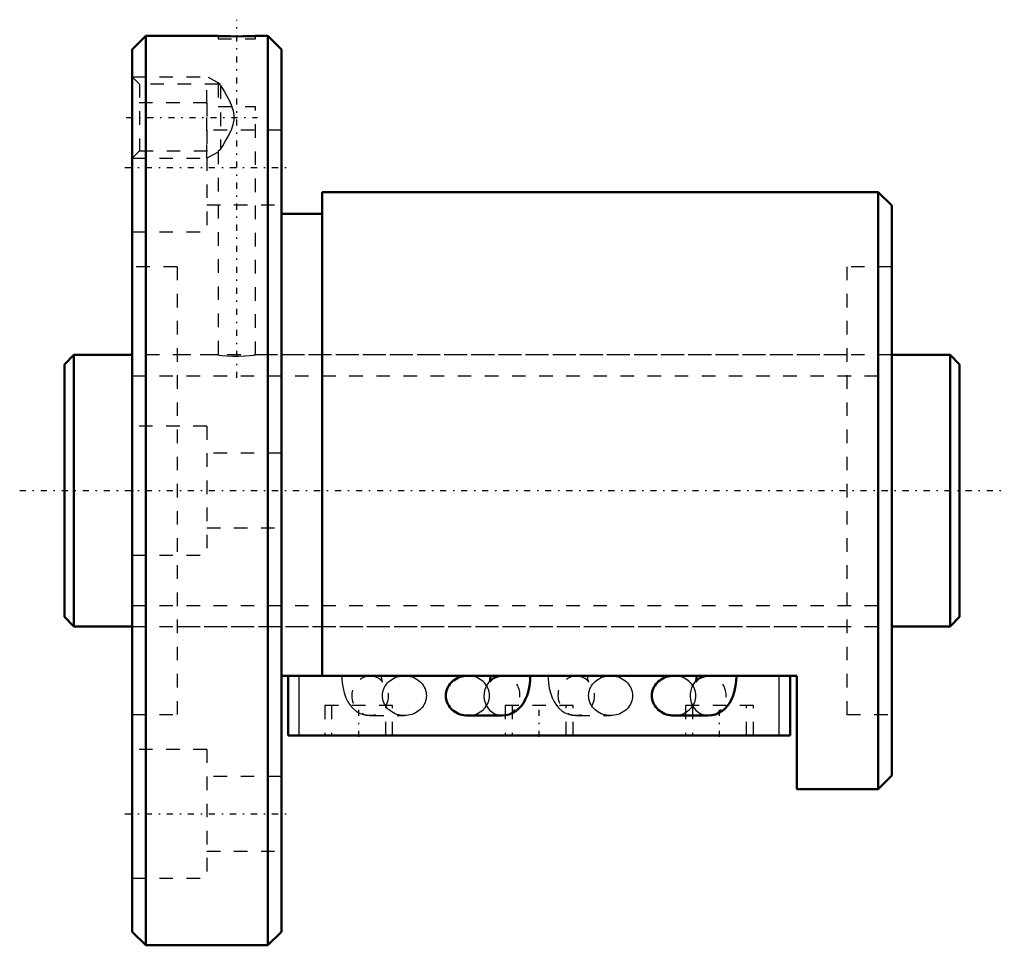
# Model space of a CAD drawing. Header units: millimetres. Extents: x -3.3 to 69.3, y -33.5 to 34.7.
import ezdxf

# ---------------------------------------------------------------- set-up
doc = ezdxf.new("R2010")
doc.units = ezdxf.units.MM
doc.linetypes.add('Center', pattern=[1.5, 0.45, -0.5, 0.05, -0.5])
doc.linetypes.add('Dashed', pattern=[2, 1, -1])
for name, color, linetype, lineweight in [('2d ConnectionPoints', 7, 'Continuous', 50), ('AM_0', 7, 'Continuous', 50), ('AM_4', 3, 'Continuous', 25), ('AM_5', 3, 'Continuous', 25), ('AM_7', 7, 'Center', 25), ('AM_9', 6, 'Dashed', 25)]:
    doc.layers.add(name, color=color, linetype=linetype, lineweight=lineweight)

# ---------------------------------------------------------------- blocks, each defined once
blk = doc.blocks.new('1_BNF_2005_5RR_Nut_0_in_BNF2005V_5RRG1_66LC0_000_rev_4')
at = {"layer": 'AM_0'}
for p, q in [((6, 33.5), (5, 32.5)), ((11.325, 33.5), (6, 33.5)), ((6, 33.5), (6, -33.5)), ((15, 33.5), (14.058, 33.5)), ((16, 32.5), (15, 33.5)), ((15, 33.5), (15, -33.5)), ((5, 32.5), (5, -32.5)), ((16, 32.5), (16, -32.5)), ((60, 22), (19, 22)), ((19, 22), (19, -13.64)), ((60, 22), (60, -22)), ((61, 21), (60, 22)), ((19, 20.4), (16, 20.4)), ((61, 21), (61, -21)), ((54, -13.64), (16, -13.64)), ((16.5, -18.04), (16.5, -13.64)), ((31.414, -13.641), (29.732, -13.641)), ((46.614, -13.641), (44.932, -13.641)), ((53.5, -18.04), (53.5, -13.64)), ((54, -22), (54, -13.64)), ((29.732, -16.572), (32.26, -16.572)), ((44.932, -16.572), (47.46, -16.572)), ((53.5, -18.04), (16.5, -18.04)), ((60, -22), (61, -21)), ((54, -22), (60, -22)), ((5, -32.5), (6, -33.5)), ((15, -33.5), (16, -32.5)), ((6, -33.5), (15, -33.5))]:
    blk.add_line(p, q, dxfattribs=at)
for points in [[(14.075, 33.5), (14.038, 33.499), (13.859, 33.492), (13.549, 33.483), (13.143, 33.475), (12.687, 33.472), (12.233, 33.475), (11.831, 33.483), (11.528, 33.492), (11.356, 33.499), (11.325, 33.5)], [(29.732, -13.641), (29.591, -13.647), (29.451, -13.663), (29.313, -13.691), (29.178, -13.729), (29.048, -13.778), (28.923, -13.837), (28.804, -13.906), (28.692, -13.984), (28.588, -14.07), (28.493, -14.165), (28.407, -14.266), (28.331, -14.374), (28.266, -14.487), (28.212, -14.605), (28.169, -14.727), (28.139, -14.852), (28.121, -14.979), (28.114, -15.107)], [(31.414, -13.64), (31.413, -13.72), (31.401, -13.869), (31.381, -13.993), (31.362, -14.068), (31.349, -14.104), (31.348, -14.108)], [(31.348, -14.108), (31.351, -14.101), (31.375, -14.062), (31.431, -13.991), (31.531, -13.895), (31.678, -13.793), (31.866, -13.708), (32.054, -13.659)], [(32.26, -16.572), (32.533, -16.551), (32.803, -16.485), (33.053, -16.381), (33.281, -16.244), (33.487, -16.077), (33.672, -15.88), (33.836, -15.654), (33.983, -15.392), (34.11, -15.089), (34.214, -14.75), (34.287, -14.393), (34.33, -14.033), (34.345, -13.691), (34.346, -13.64)], [(44.932, -13.641), (44.791, -13.647), (44.651, -13.663), (44.513, -13.691), (44.378, -13.729), (44.248, -13.778), (44.123, -13.837), (44.004, -13.906), (43.892, -13.984), (43.788, -14.07), (43.693, -14.165), (43.607, -14.266), (43.531, -14.374), (43.466, -14.487), (43.412, -14.605), (43.369, -14.727), (43.339, -14.852), (43.321, -14.979), (43.314, -15.107)], [(46.614, -13.64), (46.613, -13.72), (46.601, -13.869), (46.581, -13.993), (46.562, -14.068), (46.549, -14.104), (46.548, -14.108)], [(46.548, -14.108), (46.551, -14.101), (46.575, -14.062), (46.631, -13.991), (46.731, -13.895), (46.878, -13.793), (47.066, -13.708), (47.254, -13.659)], [(47.46, -16.572), (47.733, -16.551), (48.003, -16.485), (48.253, -16.381), (48.481, -16.244), (48.687, -16.077), (48.872, -15.88), (49.036, -15.654), (49.183, -15.392), (49.31, -15.089), (49.414, -14.75), (49.487, -14.393), (49.53, -14.033), (49.545, -13.691), (49.546, -13.64)], [(28.114, -15.107), (28.121, -15.234), (28.139, -15.361), (28.169, -15.486), (28.212, -15.608), (28.266, -15.726), (28.331, -15.84), (28.407, -15.947), (28.493, -16.049), (28.588, -16.143), (28.692, -16.229), (28.804, -16.307), (28.923, -16.376), (29.048, -16.435), (29.178, -16.484), (29.313, -16.522), (29.451, -16.55), (29.591, -16.567), (29.732, -16.572)], [(43.314, -15.107), (43.321, -15.234), (43.339, -15.361), (43.369, -15.486), (43.412, -15.608), (43.466, -15.726), (43.531, -15.84), (43.607, -15.947), (43.693, -16.049), (43.788, -16.143), (43.892, -16.229), (44.004, -16.307), (44.123, -16.376), (44.248, -16.435), (44.378, -16.484), (44.513, -16.522), (44.651, -16.55), (44.791, -16.567), (44.932, -16.572)]]:
    blk.add_lwpolyline(points, dxfattribs=at)
at = {"layer": 'AM_4'}
for p, q in [((17.3, -18.04), (17.3, -13.64)), ((52.7, -18.04), (52.7, -13.64))]:
    blk.add_line(p, q, dxfattribs=at)
for centre in [(32.26, -15.107), (47.46, -15.107)]:
    blk.add_ellipse(centre, major_axis=(0, 1.466), ratio=0.906308, start_param=0.7018, end_param=3.144063, dxfattribs=at)
at = {"layer": 'AM_5', "linetype": 'Dashed'}
for p, q in [((5, 30.5), (10.5, 30.5)), ((10.5, 24.5), (10.5, 30.5)), ((11.5, 29.958), (10.5, 30.5)), ((11.325, 24.947), (10.5, 24.5)), ((5, 24.5), (10.5, 24.5))]:
    blk.add_line(p, q, dxfattribs=at)
at = {"layer": 'AM_7'}
for p, q in [((12.7, 8.3), (12.7, 34.7)), ((4.56, 27.5), (14.24, 27.5)), ((4.45, 23.816), (16.55, 23.816)), ((21.7, -18.15), (21.7, -15.73)), ((35, -18.15), (35, -15.73)), ((48.3, -18.15), (48.3, -15.73)), ((4.45, -23.816), (16.55, -23.816))]:
    blk.add_line(p, q, dxfattribs=at)
at = {"layer": 'AM_9'}
for p, q in [((11.325, 33.5), (11.325, 33.3)), ((14.075, 33.3), (14.075, 33.5)), ((11.325, 33.3), (14.075, 33.3)), ((5.542, 29.958), (5, 30.5)), ((11.34, 29.958), (5.542, 29.958)), ((5.542, 29.958), (5.542, 25.041)), ((11.325, 29.958), (11.325, 28.3)), ((11.5, 29.865), (11.5, 25.135)), ((10.5, 28.566), (5, 28.566)), ((10.5, 28.566), (10.5, 19.066)), ((11.325, 28.3), (14.075, 28.3)), ((14.075, 9.998), (14.075, 28.3)), ((16, 26.566), (10.5, 26.566)), ((5, 24.5), (5.542, 25.041)), ((5.542, 25.041), (11.34, 25.041)), ((11.325, 25.05), (11.325, 10)), ((10.5, 21.066), (16, 21.066)), ((5, 19.066), (10.5, 19.066)), ((8.3, 16.5), (5, 16.5)), ((8.3, 16.5), (8.3, -16.5)), ((57.7, 16.5), (57.7, -16.5)), ((61, 16.5), (57.7, 16.5)), ((11.325, 10), (8.3, 10)), ((57.7, 10), (14.058, 10)), ((10.5, 4.75), (5, 4.75)), ((10.5, 4.75), (10.5, -4.75)), ((16, 2.75), (10.5, 2.75)), ((10.5, -2.75), (16, -2.75)), ((5, -4.75), (10.5, -4.75)), ((8.3, -10), (57.7, -10)), ((25.068, -13.641), (22.54, -13.641)), ((22.825, -13.675), (22.855, -13.683)), ((32.26, -13.641), (31.414, -13.641)), ((32.136, -13.647), (32.26, -13.641)), ((40.268, -13.641), (37.74, -13.641)), ((38.025, -13.675), (38.055, -13.683)), ((47.46, -13.641), (46.614, -13.641)), ((47.336, -13.647), (47.46, -13.641)), ((24.2, -15.84), (19.2, -15.84)), ((19.2, -15.84), (19.2, -18.04)), ((19.7, -15.84), (19.7, -18.04)), ((23.7, -18.04), (23.7, -15.84)), ((24.2, -18.04), (24.2, -15.84)), ((37.5, -15.84), (32.5, -15.84)), ((32.5, -15.84), (32.5, -18.04)), ((33, -15.84), (33, -18.04)), ((37, -18.04), (37, -15.84)), ((37.5, -18.04), (37.5, -15.84)), ((50.8, -15.84), (45.8, -15.84)), ((45.8, -15.84), (45.8, -18.04)), ((46.3, -15.84), (46.3, -18.04)), ((50.3, -18.04), (50.3, -15.84)), ((50.8, -18.04), (50.8, -15.84)), ((5, -16.5), (8.3, -16.5)), ((22.54, -16.572), (25.068, -16.572)), ((37.74, -16.572), (40.268, -16.572)), ((57.7, -16.5), (61, -16.5)), ((10.5, -19.066), (5, -19.066)), ((10.5, -19.066), (10.5, -28.566)), ((16, -21.066), (10.5, -21.066)), ((10.5, -26.566), (16, -26.566)), ((5, -28.566), (10.5, -28.566))]:
    blk.add_line(p, q, dxfattribs=at)
for points in [[(11.5, 29.865), (11.354, 29.942), (11.325, 29.958)], [(11.5, 29.865), (11.594, 29.712), (11.765, 29.427), (11.949, 29.109), (12.158, 28.718), (12.349, 28.3)], [(11.5, 25.135), (11.531, 25.186), (11.671, 25.415), (11.822, 25.669), (12.088, 26.144), (12.33, 26.654), (12.444, 26.974), (12.513, 27.306), (12.516, 27.65), (12.454, 27.99), (12.349, 28.3)], [(11.325, 25.041), (11.333, 25.046), (11.433, 25.1), (11.5, 25.135)], [(11.325, 10), (11.402, 9.99), (11.623, 9.963), (11.965, 9.932), (12.393, 9.91), (12.853, 9.906), (13.293, 9.923), (13.667, 9.952), (13.936, 9.982), (14.066, 9.999), (14.075, 10)], [(20.454, -13.64), (20.458, -13.837), (20.486, -14.196), (20.542, -14.551), (20.629, -14.904), (20.755, -15.256), (20.904, -15.555), (21.074, -15.812), (21.264, -16.03), (21.476, -16.213), (21.707, -16.361), (21.957, -16.471), (22.219, -16.542), (22.489, -16.572), (22.54, -16.572)], [(22.54, -13.641), (22.766, -13.662), (22.825, -13.675)], [(23.452, -14.108), (23.45, -14.102), (23.437, -14.062), (23.418, -13.984), (23.4, -13.872), (23.388, -13.732), (23.386, -13.64)], [(23.451, -15.107), (23.457, -14.979), (23.476, -14.852), (23.506, -14.727), (23.549, -14.605), (23.603, -14.487), (23.668, -14.374), (23.744, -14.266), (23.83, -14.165), (23.925, -14.07), (24.029, -13.984), (24.141, -13.906), (24.26, -13.837), (24.385, -13.778), (24.515, -13.729), (24.65, -13.691), (24.788, -13.663), (24.928, -13.647), (25.068, -13.641)], [(25.068, -13.641), (25.209, -13.647), (25.349, -13.663), (25.487, -13.691), (25.622, -13.729), (25.752, -13.778), (25.877, -13.837), (25.996, -13.906), (26.108, -13.984), (26.212, -14.07), (26.307, -14.165), (26.393, -14.266), (26.469, -14.374), (26.534, -14.487), (26.588, -14.605), (26.631, -14.727), (26.661, -14.852), (26.679, -14.979), (26.686, -15.107), (26.679, -15.234), (26.661, -15.361), (26.631, -15.486), (26.588, -15.608), (26.534, -15.726), (26.469, -15.84), (26.393, -15.947), (26.307, -16.049), (26.212, -16.143), (26.108, -16.229), (25.996, -16.307), (25.877, -16.376), (25.752, -16.435), (25.622, -16.484), (25.487, -16.522), (25.349, -16.55), (25.209, -16.567), (25.068, -16.572)], [(29.732, -16.572), (29.872, -16.567), (30.012, -16.55), (30.15, -16.522), (30.285, -16.484), (30.415, -16.435), (30.54, -16.376), (30.659, -16.307), (30.771, -16.229), (30.875, -16.143), (30.97, -16.049), (31.056, -15.947), (31.132, -15.84), (31.197, -15.726), (31.251, -15.608), (31.294, -15.486), (31.324, -15.361), (31.343, -15.234), (31.349, -15.107), (31.343, -14.979), (31.324, -14.852), (31.294, -14.727), (31.251, -14.605), (31.197, -14.487), (31.132, -14.374), (31.056, -14.266), (30.97, -14.165), (30.875, -14.07), (30.771, -13.984), (30.659, -13.906), (30.54, -13.837), (30.415, -13.778), (30.285, -13.729), (30.15, -13.691), (30.012, -13.663), (29.872, -13.647), (29.732, -13.641)], [(32.054, -13.659), (32.08, -13.655), (32.136, -13.647)], [(35.654, -13.64), (35.658, -13.837), (35.686, -14.196), (35.742, -14.551), (35.829, -14.904), (35.955, -15.256), (36.104, -15.555), (36.274, -15.812), (36.464, -16.03), (36.676, -16.213), (36.907, -16.361), (36.996, -16.405)], [(37.74, -13.641), (37.966, -13.662), (38.025, -13.675)], [(38.652, -14.108), (38.65, -14.102), (38.637, -14.062), (38.618, -13.984), (38.6, -13.872), (38.588, -13.732), (38.586, -13.64)], [(38.651, -15.107), (38.657, -14.979), (38.676, -14.852), (38.706, -14.727), (38.749, -14.605), (38.803, -14.487), (38.868, -14.374), (38.944, -14.266), (39.03, -14.165), (39.125, -14.07), (39.229, -13.984), (39.341, -13.906), (39.46, -13.837), (39.585, -13.778), (39.715, -13.729), (39.85, -13.691), (39.988, -13.663), (40.128, -13.647), (40.268, -13.641)], [(40.268, -13.641), (40.409, -13.647), (40.549, -13.663), (40.687, -13.691), (40.822, -13.729), (40.952, -13.778), (41.077, -13.837), (41.196, -13.906), (41.308, -13.984), (41.412, -14.07), (41.507, -14.165), (41.593, -14.266), (41.669, -14.374), (41.734, -14.487), (41.788, -14.605), (41.831, -14.727), (41.861, -14.852), (41.879, -14.979), (41.886, -15.107), (41.879, -15.234), (41.861, -15.361), (41.831, -15.486), (41.788, -15.608), (41.734, -15.726), (41.669, -15.84), (41.593, -15.947), (41.507, -16.049), (41.412, -16.143), (41.308, -16.229), (41.196, -16.307), (41.077, -16.376), (40.952, -16.435), (40.822, -16.484), (40.687, -16.522), (40.549, -16.55), (40.409, -16.567), (40.268, -16.572)], [(44.932, -16.572), (45.072, -16.567), (45.212, -16.55), (45.35, -16.522), (45.485, -16.484), (45.615, -16.435), (45.74, -16.376), (45.859, -16.307), (45.971, -16.229), (46.075, -16.143), (46.17, -16.049), (46.256, -15.947), (46.332, -15.84), (46.397, -15.726), (46.451, -15.608), (46.494, -15.486), (46.524, -15.361), (46.543, -15.234), (46.549, -15.107), (46.543, -14.979), (46.524, -14.852), (46.494, -14.727), (46.451, -14.605), (46.397, -14.487), (46.332, -14.374), (46.256, -14.266), (46.17, -14.165), (46.075, -14.07), (45.971, -13.984), (45.859, -13.906), (45.74, -13.837), (45.615, -13.778), (45.485, -13.729), (45.35, -13.691), (45.212, -13.663), (45.072, -13.647), (44.932, -13.641)], [(47.254, -13.659), (47.28, -13.655), (47.336, -13.647)], [(23.245, -13.876), (23.289, -13.911), (23.38, -14.003), (23.431, -14.07), (23.45, -14.104), (23.452, -14.108)], [(38.445, -13.876), (38.489, -13.911), (38.58, -14.003), (38.631, -14.07), (38.65, -14.104), (38.652, -14.108)], [(25.068, -16.572), (24.928, -16.567), (24.788, -16.55), (24.65, -16.522), (24.515, -16.484), (24.385, -16.435), (24.26, -16.376), (24.141, -16.307), (24.029, -16.229), (23.925, -16.143), (23.83, -16.049), (23.744, -15.947), (23.668, -15.84), (23.603, -15.726), (23.549, -15.608), (23.506, -15.486), (23.476, -15.361), (23.457, -15.234), (23.451, -15.107)], [(40.268, -16.572), (40.128, -16.567), (39.988, -16.55), (39.85, -16.522), (39.715, -16.484), (39.585, -16.435), (39.46, -16.376), (39.341, -16.307), (39.229, -16.229), (39.125, -16.143), (39.03, -16.049), (38.944, -15.947), (38.868, -15.84), (38.803, -15.726), (38.749, -15.608), (38.706, -15.486), (38.676, -15.361), (38.657, -15.234), (38.651, -15.107)], [(36.996, -16.405), (37.157, -16.471), (37.419, -16.542), (37.689, -16.572), (37.74, -16.572)]]:
    blk.add_lwpolyline(points, dxfattribs=at)
for centre in [(22.54, -15.107), (37.74, -15.107)]:
    blk.add_ellipse(centre, major_axis=(0, 1.466), ratio=0.906308, dxfattribs=at)
for centre, start_param, end_param in [((32.26, -15.107), 3.205738, 6.438511), ((47.46, -15.107), 3.205738, 6.438511), ((32.26, -15.107), 3.144063, 3.180398), ((47.46, -15.107), 3.144063, 3.180398)]:
    blk.add_ellipse(centre, major_axis=(0, 1.466), ratio=0.906308, start_param=start_param, end_param=end_param, dxfattribs=at)
blk = doc.blocks.new('2_BNF_2005_5RR000_Shaft_0_in_BNF2005V_5RRG1_66LC0_000_rev_4')
at = {"layer": 'AM_0'}
for p, q in [((0.7, 10), (0, 9.3)), ((0.7, 10), (0.7, -10)), ((5, 10), (0.7, 10)), ((65.3, 10), (61, 10)), ((66, 9.3), (65.3, 10)), ((65.3, 10), (65.3, -10)), ((0, 9.3), (0, -9.3)), ((66, 9.3), (66, -9.3)), ((0, -9.3), (0.7, -10)), ((65.3, -10), (66, -9.3)), ((0.7, -10), (5, -10)), ((61, -10), (65.3, -10))]:
    blk.add_line(p, q, dxfattribs=at)
at = {"layer": 'AM_5', "linetype": 'Dashed'}
for p, q in [((5, 8.4665), (61, 8.4665)), ((5, -8.4665), (61, -8.4665))]:
    blk.add_line(p, q, dxfattribs=at)
at = {"layer": 'AM_7'}
blk.add_line((-3.3, 0), (69.3, 0), dxfattribs=at)
at = {"layer": 'AM_9'}
for p, q in [((61, 10), (5, 10)), ((5, -10), (61, -10))]:
    blk.add_line(p, q, dxfattribs=at)

msp = doc.modelspace()

# ---------------------------------------------------------------- linework, layer by layer
at = {"layer": '2d ConnectionPoints'}
for p in [(0, 0), (5, 0)]:
    msp.add_point(p, dxfattribs=at)

# ---------------------------------------------------------------- block references
for name in ['1_BNF_2005_5RR_Nut_0_in_BNF2005V_5RRG1_66LC0_000_rev_4', '2_BNF_2005_5RR000_Shaft_0_in_BNF2005V_5RRG1_66LC0_000_rev_4']:
    msp.add_blockref(name, (0, 0))

doc.saveas('drawing.dxf')
